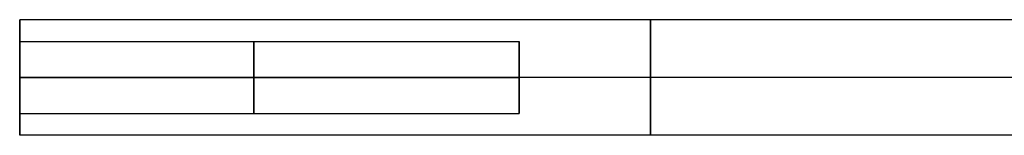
# Model space of a CAD drawing. Header units: millimetres. Extents: x 15248 to 15588, y -5285 to -5085.
# Tile 1 of 2: x 15248 to 15385, y -5193 to -5177. Entities that reach past the tile are written whole.
import ezdxf

# ---------------------------------------------------------------- set-up
doc = ezdxf.new("R2010")
doc.units = ezdxf.units.MM
doc.layers.add('Layer 01', color=7, linetype='Continuous', true_color=0x000000)

msp = doc.modelspace()

# ---------------------------------------------------------------- linework, layer by layer
at = {"layer": 'Layer 01'}
for p, q in [((15248.12, -5176.56, 8), (15248.12, -5179.56, 8)), ((15248.12, -5184.56, 0), (15248.12, -5184.56, 3)), ((15248.12, -5184.56, 13), (15248.12, -5184.56, 16)), ((15248.12, -5189.56, 8), (15248.12, -5192.56, 8))]:
    msp.add_line(p, q, dxfattribs=at)
at = {"layer": 'Layer 01', "extrusion": (1, 0, 0)}
msp.add_circle((-5184.56, 8, 15248.12), 5, dxfattribs=at)
at = {"layer": 'Layer 01'}
for points in [[(15423.12, -5176.56, 8), (15335.62, -5176.56, 8), (15248.12, -5176.56, 8)], [(15248.12, -5179.56, 8), (15282.75, -5179.56, 8), (15317.39, -5179.56, 8)], [(15423.12, -5184.56, 0), (15335.62, -5184.56, 0), (15248.12, -5184.56, 0)], [(15423.12, -5184.56, 16), (15335.62, -5184.56, 16), (15248.12, -5184.56, 16)], [(15248.12, -5184.56, 13), (15282.75, -5184.56, 13), (15317.39, -5184.56, 13)], [(15248.12, -5184.56, 3), (15282.75, -5184.56, 3), (15317.39, -5184.56, 3)], [(15248.12, -5189.56, 8), (15282.75, -5189.56, 8), (15317.39, -5189.56, 8)], [(15423.12, -5192.56, 8), (15335.62, -5192.56, 8), (15248.12, -5192.56, 8)]]:
    msp.add_open_spline(points, degree=2, dxfattribs=at)
for points, knots in [([(15248.12, -5176.56, 8), (15248.12, -5176.56, 0), (15248.12, -5184.56, 0), (15248.12, -5192.56, 0), (15248.12, -5192.56, 8), (15248.12, -5192.56, 16), (15248.12, -5184.56, 16), (15248.12, -5176.56, 16), (15248.12, -5176.56, 8)], [0, 0, 0, 11.780972, 11.780972, 23.561945, 23.561945, 35.342917, 35.342917, 47.12389, 47.12389, 47.12389]), ([(15335.62, -5176.56, 8), (15335.62, -5176.56, 0), (15335.62, -5184.56, 0), (15335.62, -5192.56, 0), (15335.62, -5192.56, 8), (15335.62, -5192.56, 16), (15335.62, -5184.56, 16), (15335.62, -5176.56, 16), (15335.62, -5176.56, 8)], [0, 0, 0, 11.780972, 11.780972, 23.561945, 23.561945, 35.342917, 35.342917, 47.12389, 47.12389, 47.12389]), ([(15248.12, -5179.56, 8), (15248.12, -5179.56, 13), (15248.12, -5184.56, 13), (15248.12, -5189.56, 13), (15248.12, -5189.56, 8), (15248.12, -5189.56, 3), (15248.12, -5184.56, 3), (15248.12, -5179.56, 3), (15248.12, -5179.56, 8)], [0, 0, 0, 7.853982, 7.853982, 15.707963, 15.707963, 23.561945, 23.561945, 31.415927, 31.415927, 31.415927]), ([(15280.59, -5179.56, 8), (15280.59, -5179.56, 13), (15280.59, -5184.56, 13), (15280.59, -5189.56, 13), (15280.59, -5189.56, 8), (15280.59, -5189.56, 3), (15280.59, -5184.56, 3), (15280.59, -5179.56, 3), (15280.59, -5179.56, 8)], [0, 0, 0, 7.853982, 7.853982, 15.707963, 15.707963, 23.561945, 23.561945, 31.415927, 31.415927, 31.415927]), ([(15317.39, -5179.56, 8), (15317.39, -5179.56, 13), (15317.39, -5184.56, 13), (15317.39, -5189.56, 13), (15317.39, -5189.56, 8), (15317.39, -5189.56, 3), (15317.39, -5184.56, 3), (15317.39, -5179.56, 3), (15317.39, -5179.56, 8)], [0, 0, 0, 7.853982, 7.853982, 15.707963, 15.707963, 23.561945, 23.561945, 31.415927, 31.415927, 31.415927])]:
    msp.add_rational_spline(points, [1, 0.707106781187, 1, 0.707106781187, 1, 0.707106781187, 1, 0.707106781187, 1], degree=2, knots=knots, dxfattribs=at)

doc.saveas('drawing.dxf')
